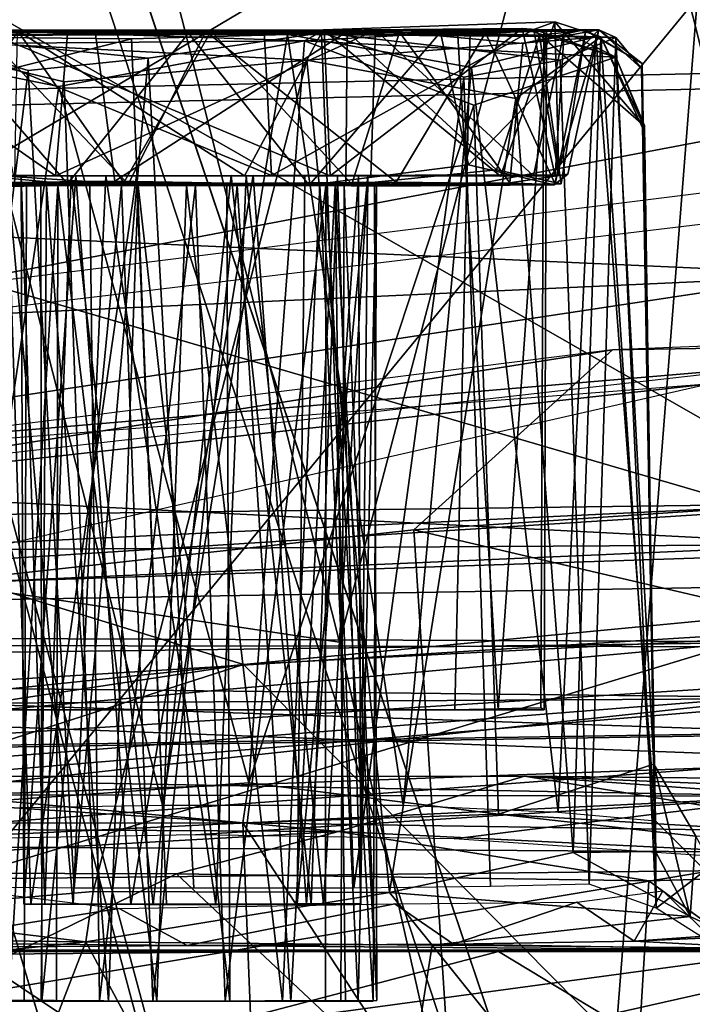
# Model space of a CAD drawing. Header units: millimetres. Extents: x -367 to 317, y -615 to 392.
# Tile 131 of 191: x -57.44 to -50.4, y 214.3 to 224.6. Entities that reach past the tile are written whole.
import ezdxf

# ---------------------------------------------------------------- set-up
doc = ezdxf.new("R2010")
doc.units = ezdxf.units.MM
doc.layers.add('Fbx_Root', color=7, linetype='Continuous', true_color=0x000000)
doc.styles.add('Default', font='arial.ttf')
doc.dimstyles.new('Default', dxfattribs={"dimscale": 10, "dimtxt": 2.5, "dimasz": 3, "dimexe": 1, "dimexo": 0.5, "dimgap": 0.8, "dimtad": 1, "dimtoh": 1, "dimzin": 1, "dimdsep": 46, "dimtxsty": 'Default', "dimcen": 2.5, "dimadec": 1, "dimazin": 1, "dimtfac": 1, "dimtdec": 4, "dimtix": 1, "dimtofl": 0, "dimtmove": 1, "dimatfit": 3, "dimfxl": 1, "dimtolj": 1, "dimtzin": 1, "dimarcsym": 0})

# ---------------------------------------------------------------- blocks, each defined once
blk = doc.blocks.new('*D1')
at = {"layer": 'Defpoints', "color": 0}
for p in [(-317.816, 295.28), (317.184, 295.28), (-317.816, -604.775)]:
    blk.add_point(p, dxfattribs=at)
at = {"layer": 'Fbx_Root', "color": 0, "lineweight": -2}
for p, q in [((-317.816, 290.28), (-317.816, -614.775)), ((317.184, 290.28), (317.184, -614.775)), ((287.184, -604.775), (-287.816, -604.775))]:
    blk.add_line(p, q, dxfattribs=at)
at = {"layer": 'Fbx_Root', "color": 0}
for points in [[(-287.816, -599.775), (-287.816, -609.775), (-317.816, -604.775)], [(287.184, -609.775), (287.184, -599.775), (317.184, -604.775)]]:
    blk.add_solid(points, dxfattribs=at)
at = {"layer": 'Fbx_Root', "color": 0, "insert": (-0.316, -584.012), "char_height": 25, "attachment_point": 5, "style": 'Default'}
blk.add_mtext('\\A1;635.00', dxfattribs=at)

msp = doc.modelspace()

# ---------------------------------------------------------------- linework, layer by layer
at = {"layer": 'Fbx_Root'}
for points in [[(-91.688, 330.19, 73.903), (-96.32, 325.187, 100.657), (-46.929, 179.424, 135.432)], [(-91.688, 330.19, 73.903), (-46.929, 179.424, 135.432), (-70.267, 266.657, 85.949)], [(-40.866, 153.038, 144.157), (-96.32, 325.187, 100.657), (-70.175, 214.27, 130.217)], [(-96.32, 325.187, 100.657), (-40.866, 153.038, 144.157), (-46.929, 179.424, 135.432)], [(-25.911, 24.415, 145.631), (-82.954, 219.261, 125.702), (-120.995, 322.14, 74.347)], [(-89.435, 220.459, 91.83), (-25.911, 24.415, 145.631), (-120.995, 322.14, 74.347)], [(-44.542, 171.205, 100.299), (-94.951, 315.452, 97.17), (-94.562, 316.278, 76.823)], [(-94.562, 316.278, 76.823), (-70.267, 266.657, 85.949), (-44.542, 171.205, 100.299)], [(-94.951, 315.452, 97.17), (-53.35, 174.077, 137.115), (-97.765, 312.375, 101.305)], [(0.781, 36.134, 150.179), (-36.184, 138.696, 142.664), (-94.951, 315.452, 97.17)], [(-94.951, 315.452, 97.17), (-44.542, 171.205, 100.299), (0.781, 36.134, 150.179)], [(-36.184, 138.696, 142.664), (-53.35, 174.077, 137.115), (-94.951, 315.452, 97.17)], [(-53.35, 174.077, 137.115), (-77.224, 222.849, 124.459), (-97.765, 312.375, 101.305)], [(-22.748, 28.501, 150.426), (-23.519, 26.824, 115.768), (-109.579, 310.734, 97.414)], [(-68.065, 172.815, 99.126), (-109.579, 310.734, 97.414), (-23.519, 26.824, 115.768)], [(-109.579, 310.734, 97.414), (-69.173, 182.271, 129.492), (-22.748, 28.501, 150.426)], [(-25.009, 132.765, 105.522), (-44.542, 171.205, 100.299), (-70.267, 266.657, 85.949)], [(-70.267, 266.657, 85.949), (-46.929, 179.424, 135.432), (5.797, 34.736, 144.642)], [(5.797, 34.736, 144.642), (-25.009, 132.765, 105.522), (-70.267, 266.657, 85.949)], [(-135.554, 210.335, 817.197), (-66.128, 220.325, 821.241), (-54.065, 242.658, 884.729), (-135.281, 239.079, 902.977)], [(-66.128, 220.325, 821.241), (1.967, 233.235, 852.506), (-54.065, 242.658, 884.729)], [(-79.041, 239.725, 336.982), (-40.675, 233.246, 330.179), (-80.805, 209.461, 318.062)], [(-45.121, 238.817, 438.542), (-83.802, 214.564, 440.093), (-85.681, 234.131, 440.886)], [(-83.802, 214.564, 440.093), (-45.121, 238.817, 438.542), (-29.456, 219.1, 437.492)], [(-49.511, 235.488, 375.153), (-58.346, 234.87, 373.025), (-54.096, 218.088, 368.481)], [(-49.511, 235.488, 375.153), (-54.096, 218.088, 368.481), (-51.714, 207.489, 364.433)], [(-51.714, 207.489, 364.433), (-46.576, 222.274, 371.943), (-49.511, 235.488, 375.153)], [(-67.421, 220.079, 370.197), (-54.096, 218.088, 368.481), (-58.346, 234.87, 373.025)], [(-51.068, 233.703, 556.985), (-65.533, 232.475, 557.01), (-70.33, 215.245, 556.652), (-43.856, 217.246, 556.659)], [(-49.923, 233.556, 558.694), (-51.068, 233.703, 556.985), (-43.856, 217.246, 556.659)], [(-80.805, 209.461, 318.062), (-40.675, 233.246, 330.179), (-13.798, 220.224, 320.33), (-25.707, 192.939, 305.863)], [(-37.974, 201.398, 750.655), (14.829, 202.138, 751.405), (1.967, 233.235, 852.506), (-66.128, 220.325, 821.241)], [(-42.34, 226.497, 486.735), (-44.021, 232.351, 486.289), (-76.522, 223.435, 486.647)], [(-74.393, 232.306, 486.055), (-76.522, 223.435, 486.647), (-44.021, 232.351, 486.289)], [(-64.393, 229.429, 666.57), (-48.233, 231.325, 666.093), (-42.1, 218.114, 666.862), (-66.994, 216.534, 666.879)], [(-76.039, 217.928, 329.758), (-60.283, 212.77, 326.937), (-48.861, 226.632, 335.644), (-76.066, 227.936, 336.005)], [(-47.361, 227.568, 545.857), (-44.027, 218.244, 546.863), (-50.807, 226.257, 550.81)], [(-49.069, 219.533, 341.099), (-48.059, 227.182, 341.183), (-76.603, 227.234, 340.698), (-77.01, 219.176, 340.703)], [(-48.195, 219.039, 337.438), (-77.006, 218.077, 337.819), (-76.548, 227.312, 337.865)], [(-48.635, 226.412, 337.441), (-48.195, 219.039, 337.438), (-76.548, 227.312, 337.865)], [(-50.807, 226.257, 550.81), (-48.626, 217.594, 551.035), (-66.332, 216.204, 551.044), (-63.578, 226.673, 550.727)], [(-48.589, 212.601, 327.062), (-48.861, 226.632, 335.644), (-60.283, 212.77, 326.937)], [(-76.522, 223.435, 486.647), (-38.071, 224.313, 493.261), (-42.34, 226.497, 486.735)], [(-48.626, 217.594, 551.035), (-50.807, 226.257, 550.81), (-44.027, 218.244, 546.863)], [(-59.622, 225.751, 672.382), (-46.711, 218.364, 672), (-49.416, 225.897, 672.411)], [(-62.778, 217.373, 672.2), (-46.711, 218.364, 672), (-59.622, 225.751, 672.382)], [(-77.92, 223.234, 359.831), (-77.658, 225.132, 361.417), (-48.586, 225.292, 360.965), (-48.859, 223.905, 359.784)], [(-27.443, 225.197, 492.864), (-85.36, 218.256, 496.087), (-74.156, 218.138, 496.567)], [(-74.156, 218.138, 496.567), (-35.633, 222.402, 494.58), (-27.443, 225.197, 492.864)], [(-51.843, 224.574, 595.166), (-54.268, 224.489, 597.51), (-51.359, 224.418, 597.698)], [(-51.843, 224.574, 595.166), (-52.411, 222.961, 596.22), (-54.268, 224.489, 597.51)], [(-52.411, 222.961, 596.22), (-51.843, 224.574, 595.166), (-51.799, 222.973, 592.386)], [(-52.061, 224.494, 591.627), (-51.843, 224.574, 595.166), (-50.909, 223.488, 586.15)], [(-52.061, 224.494, 591.627), (-51.799, 222.973, 592.386), (-51.843, 224.574, 595.166)], [(-51.359, 224.418, 597.698), (-50.909, 223.488, 586.15), (-51.843, 224.574, 595.166)], [(-58.603, 224.459, 575.64), (-59.559, 224.428, 574.015), (-56.652, 224.471, 574.553)], [(-54.64, 224.442, 572.129), (-56.652, 224.471, 574.553), (-59.559, 224.428, 574.015)], [(-59.47, 222.96, 579.678), (-59.279, 224.5, 580.369), (-57.068, 222.963, 582.438)], [(-54.884, 224.486, 589.845), (-56.939, 224.486, 582.302), (-59.279, 224.5, 580.369), (-58.464, 224.48, 590.636)], [(-56.939, 224.486, 582.302), (-57.068, 222.963, 582.438), (-59.279, 224.5, 580.369)], [(-57.83, 224.486, 574.983), (-54.46, 224.375, 571.943), (-59.219, 224.337, 573.399)], [(-51.359, 224.418, 597.698), (-57.467, 224.484, 597.428), (-58.877, 224.401, 599.309), (-54.438, 224.171, 600.425)], [(-54.808, 222.968, 589.745), (-58.464, 224.48, 590.636), (-58.763, 222.958, 590.999)], [(-58.629, 223.039, 596.398), (-56.941, 222.878, 597.552), (-58.316, 224.474, 596.989)], [(-56.448, 222.908, 574.57), (-58.182, 222.886, 575.483), (-58.603, 224.459, 575.64), (-56.652, 224.471, 574.553)], [(-54.285, 224.457, 600.078), (-58.594, 224.439, 599.223), (-58.316, 224.474, 596.989)], [(-56.098, 224.192, 600.243), (-58.594, 224.439, 599.223), (-54.285, 224.457, 600.078)], [(-56.353, 222.893, 589.813), (-58.52, 222.876, 591), (-57.459, 224.471, 590.106)], [(-55.495, 224.471, 582.666), (-58.488, 224.489, 583.896), (-57.82, 224.465, 581.999)], [(-58.488, 224.489, 583.896), (-55.495, 224.471, 582.666), (-52.862, 224.485, 583.865)], [(-52.862, 224.485, 583.865), (-52.436, 217.379, 583.957), (-58.015, 217.379, 583.926), (-58.488, 224.489, 583.896)], [(-58.464, 224.48, 590.636), (-54.808, 222.968, 589.745), (-54.884, 224.486, 589.845)], [(-52.89, 217.379, 587.863), (-52.729, 224.486, 587.925), (-58.029, 224.486, 587.925), (-58.445, 217.378, 587.834)], [(-55.674, 224.454, 597.854), (-54.285, 224.457, 600.078), (-58.316, 224.474, 596.989)], [(-55.674, 224.454, 597.854), (-58.316, 224.474, 596.989), (-56.941, 222.878, 597.552)], [(-57.459, 224.471, 590.106), (-58.029, 224.486, 587.925), (-55.437, 224.475, 589.64)], [(-52.729, 224.486, 587.925), (-55.437, 224.475, 589.64), (-58.029, 224.486, 587.925)], [(-57.955, 222.984, 581.776), (-56.308, 222.877, 582.476), (-57.82, 224.465, 581.999)], [(-54.46, 224.375, 571.943), (-57.83, 224.486, 574.983), (-54.257, 224.486, 574.79)], [(-57.83, 224.486, 574.983), (-54.194, 222.964, 574.658), (-54.257, 224.486, 574.79)], [(-54.194, 222.964, 574.658), (-57.83, 224.486, 574.983), (-57.508, 222.96, 575.013)], [(-55.495, 224.471, 582.666), (-57.82, 224.465, 581.999), (-56.308, 222.877, 582.476)], [(-57.492, 222.961, 597.286), (-57.467, 224.484, 597.428), (-55.09, 222.964, 597.7)], [(-57.467, 224.484, 597.428), (-51.359, 224.418, 597.698), (-54.268, 224.489, 597.51)], [(-54.268, 224.489, 597.51), (-55.09, 222.964, 597.7), (-57.467, 224.484, 597.428)], [(-57.459, 224.471, 590.106), (-55.437, 224.475, 589.64), (-56.353, 222.893, 589.813)], [(-53.718, 224.488, 582.161), (-57.068, 222.963, 582.438), (-56.939, 224.486, 582.302)], [(-57.068, 222.963, 582.438), (-53.718, 224.488, 582.161), (-53.769, 222.961, 582.043)], [(-56.941, 222.878, 597.552), (-54.414, 222.866, 597.557), (-55.674, 224.454, 597.854)], [(-56.939, 224.486, 582.302), (-54.884, 224.486, 589.845), (-52.061, 224.494, 591.627), (-53.718, 224.488, 582.161)], [(-56.652, 224.471, 574.553), (-54.64, 224.442, 572.129), (-54.016, 224.471, 574.681)], [(-56.652, 224.471, 574.553), (-54.016, 224.471, 574.681), (-56.448, 222.908, 574.57)], [(-54.03, 222.867, 574.907), (-56.448, 222.908, 574.57), (-54.016, 224.471, 574.681)], [(-53.968, 222.876, 590.163), (-56.353, 222.893, 589.813), (-55.437, 224.475, 589.64)], [(-56.308, 222.877, 582.476), (-53.503, 222.896, 582.008), (-55.495, 224.471, 582.666)], [(-54.285, 224.457, 600.078), (-53.944, 215.514, 600.137), (-55.62, 215.513, 600.417), (-56.098, 224.192, 600.243)], [(-53.038, 224.465, 597.023), (-54.285, 224.457, 600.078), (-55.674, 224.454, 597.854)], [(-53.038, 224.465, 597.023), (-55.674, 224.454, 597.854), (-54.414, 222.866, 597.557)], [(-52.568, 224.458, 581.356), (-52.862, 224.485, 583.865), (-55.495, 224.471, 582.666)], [(-52.568, 224.458, 581.356), (-55.495, 224.471, 582.666), (-53.503, 222.896, 582.008)], [(-55.437, 224.475, 589.64), (-52.729, 224.486, 587.925), (-53.469, 224.466, 590.304)], [(-55.437, 224.475, 589.64), (-53.469, 224.466, 590.304), (-53.968, 222.876, 590.163)], [(-55.09, 222.964, 597.7), (-54.268, 224.489, 597.51), (-52.411, 222.961, 596.22)], [(-54.884, 224.486, 589.845), (-54.808, 222.968, 589.745), (-52.061, 224.494, 591.627)], [(-51.799, 222.973, 592.386), (-52.061, 224.494, 591.627), (-54.808, 222.968, 589.745)], [(-54.016, 224.471, 574.681), (-54.64, 224.442, 572.129), (-51.411, 224.417, 574.649)], [(-54.257, 224.486, 574.79), (-52.182, 224.503, 576.549), (-54.46, 224.375, 571.943)], [(-54.46, 224.375, 571.943), (-52.182, 224.503, 576.549), (-51.204, 224.204, 574.723)], [(-54.414, 222.866, 597.557), (-52.746, 223.079, 596.531), (-53.038, 224.465, 597.023)], [(-54.285, 224.457, 600.078), (-53.038, 224.465, 597.023), (-51.202, 224.408, 597.049)], [(-51.786, 224.172, 598.284), (-54.285, 224.457, 600.078), (-51.202, 224.408, 597.049)], [(-52.794, 223.994, 599.314), (-54.285, 224.457, 600.078), (-51.786, 224.172, 598.284)], [(-52.794, 223.994, 599.314), (-53.944, 215.514, 600.137), (-54.285, 224.457, 600.078)], [(-54.257, 224.486, 574.79), (-54.194, 222.964, 574.658), (-52.182, 224.503, 576.549)], [(-51.837, 222.958, 577.347), (-52.182, 224.503, 576.549), (-54.194, 222.964, 574.658)], [(-52.454, 223.027, 576.107), (-54.03, 222.867, 574.907), (-54.016, 224.471, 574.681)], [(-54.016, 224.471, 574.681), (-51.411, 224.417, 574.649), (-52.002, 224.435, 576.619)], [(-54.016, 224.471, 574.681), (-52.002, 224.435, 576.619), (-52.454, 223.027, 576.107)], [(-52.313, 222.89, 591.522), (-53.968, 222.876, 590.163), (-53.469, 224.466, 590.304)], [(-53.769, 222.961, 582.043), (-53.718, 224.488, 582.161), (-52.065, 222.963, 580.253)], [(-51.745, 224.471, 579.428), (-53.718, 224.488, 582.161), (-52.061, 224.494, 591.627)], [(-51.745, 224.471, 579.428), (-52.065, 222.963, 580.253), (-53.718, 224.488, 582.161)], [(-53.503, 222.896, 582.008), (-51.839, 222.877, 579.727), (-52.568, 224.458, 581.356)], [(-52.729, 224.486, 587.925), (-51.523, 224.493, 592.01), (-53.469, 224.466, 590.304)], [(-51.523, 224.493, 592.01), (-52.178, 224.347, 591.633), (-53.469, 224.466, 590.304)], [(-53.469, 224.466, 590.304), (-52.178, 224.347, 591.633), (-52.313, 222.89, 591.522)], [(-51.202, 224.408, 597.049), (-53.038, 224.465, 597.023), (-51.383, 224.49, 594.143)], [(-51.383, 224.49, 594.143), (-53.038, 224.465, 597.023), (-52.746, 223.079, 596.531)], [(-52.89, 217.379, 587.863), (-51.989, 217.399, 587.427), (-51.957, 224.486, 587.49), (-52.729, 224.486, 587.925)], [(-52.862, 224.485, 583.865), (-52.568, 224.458, 581.356), (-51.929, 224.489, 584.37)], [(-52.862, 224.485, 583.865), (-51.929, 224.489, 584.37), (-52.436, 217.379, 583.957)], [(-52.746, 223.079, 596.531), (-51.849, 222.87, 594.936), (-51.383, 224.49, 594.143)], [(-51.957, 224.486, 587.49), (-51.523, 224.493, 592.01), (-52.729, 224.486, 587.925)], [(-51.516, 224.488, 578.728), (-51.929, 224.489, 584.37), (-52.568, 224.458, 581.356)], [(-51.516, 224.488, 578.728), (-52.568, 224.458, 581.356), (-51.839, 222.877, 579.727)], [(-52.436, 217.379, 583.957), (-51.929, 224.489, 584.37), (-51.955, 217.38, 584.848)], [(-52.313, 222.89, 591.522), (-52.178, 224.347, 591.633), (-51.383, 224.49, 594.143), (-51.705, 222.979, 593.246)], [(-52.182, 224.503, 576.549), (-51.745, 224.471, 579.428), (-51.204, 224.204, 574.723)], [(-51.837, 222.958, 577.347), (-51.745, 224.471, 579.428), (-52.182, 224.503, 576.549)], [(-51.523, 224.493, 592.01), (-51.383, 224.49, 594.143), (-52.178, 224.347, 591.633)], [(-51.837, 222.958, 577.347), (-52.065, 222.963, 580.253), (-51.745, 224.471, 579.428)], [(-51.745, 224.471, 579.428), (-52.061, 224.494, 591.627), (-51.204, 224.204, 574.723)], [(-51.204, 224.204, 574.723), (-52.061, 224.494, 591.627), (-50.909, 223.488, 586.15)], [(-52.002, 224.435, 576.619), (-51.411, 224.417, 574.649), (-51.516, 224.488, 578.728)], [(-52.002, 224.435, 576.619), (-51.516, 224.488, 578.728), (-51.776, 222.878, 577.757)], [(-51.989, 217.399, 587.427), (-51.955, 217.38, 584.848), (-51.929, 224.489, 584.37), (-51.957, 224.486, 587.49)], [(-51.929, 224.489, 584.37), (-51.523, 224.493, 592.01), (-51.957, 224.486, 587.49)], [(-51.523, 224.493, 592.01), (-51.929, 224.489, 584.37), (-51.516, 224.488, 578.728)], [(-51.383, 224.49, 594.143), (-51.849, 222.87, 594.936), (-51.705, 222.979, 593.246)], [(-51.516, 224.488, 578.728), (-51.839, 222.877, 579.727), (-51.776, 222.878, 577.757)], [(-51.516, 224.488, 578.728), (-51.383, 224.49, 594.143), (-51.523, 224.493, 592.01)], [(-50.927, 224.136, 576.245), (-51.383, 224.49, 594.143), (-51.516, 224.488, 578.728)], [(-50.927, 224.136, 576.245), (-51.516, 224.488, 578.728), (-51.411, 224.417, 574.649)], [(-50.927, 224.136, 576.245), (-50.936, 224.084, 595.95), (-51.383, 224.49, 594.143)], [(-51.202, 224.408, 597.049), (-51.383, 224.49, 594.143), (-50.936, 224.084, 595.95)], [(-59.559, 224.428, 574.015), (-56.271, 224.396, 572.081), (-54.64, 224.442, 572.129)], [(-57.883, 223.996, 572.525), (-56.271, 224.396, 572.081), (-59.559, 224.428, 574.015)], [(-56.674, 215.481, 600.653), (-56.978, 223.947, 600.337), (-58.877, 224.401, 599.309), (-59.272, 215.255, 599.302)], [(-57.033, 223.896, 571.884), (-59.219, 224.337, 573.399), (-54.46, 224.375, 571.943)], [(-54.438, 224.171, 600.425), (-58.877, 224.401, 599.309), (-56.978, 223.947, 600.337)], [(-56.098, 224.192, 600.243), (-57.352, 224.065, 599.943), (-58.594, 224.439, 599.223)], [(-57.352, 224.065, 599.943), (-58.406, 215.527, 599.592), (-58.594, 224.439, 599.223)], [(-57.883, 223.996, 572.525), (-55.947, 216.384, 571.812), (-56.271, 224.396, 572.081)], [(-54.46, 224.375, 571.943), (-55.044, 216.615, 571.531), (-57.033, 223.896, 571.884)], [(-56.271, 224.396, 572.081), (-55.947, 216.384, 571.812), (-54.64, 224.442, 572.129)], [(-53.428, 216.381, 572.352), (-54.64, 224.442, 572.129), (-55.947, 216.384, 571.812)], [(-52.688, 223.702, 572.717), (-55.044, 216.615, 571.531), (-54.46, 224.375, 571.943)], [(-54.64, 224.442, 572.129), (-53.428, 216.381, 572.352), (-52.715, 224.097, 572.989)], [(-52.715, 224.097, 572.989), (-51.411, 224.417, 574.649), (-54.64, 224.442, 572.129)], [(-52.688, 223.702, 572.717), (-54.46, 224.375, 571.943), (-51.204, 224.204, 574.723)], [(-52.251, 223.772, 599.106), (-51.359, 224.418, 597.698), (-54.438, 224.171, 600.425)], [(-52.715, 224.097, 572.989), (-51.806, 216.31, 573.707), (-51.411, 224.417, 574.649)], [(-51.776, 222.878, 577.757), (-52.454, 223.027, 576.107), (-52.002, 224.435, 576.619)], [(-52.251, 223.772, 599.106), (-51.651, 215.889, 598.61), (-51.359, 224.418, 597.698)], [(-50.787, 216.22, 575.839), (-51.411, 224.417, 574.649), (-51.806, 216.31, 573.707)], [(-51.202, 224.408, 597.049), (-51.484, 215.557, 598.12), (-51.786, 224.172, 598.284)], [(-51.359, 224.418, 597.698), (-51.651, 215.889, 598.61), (-50.787, 215.898, 596.625)], [(-51.484, 215.557, 598.12), (-51.202, 224.408, 597.049), (-50.781, 215.304, 596.204)], [(-51.411, 224.417, 574.649), (-50.787, 216.22, 575.839), (-50.927, 224.136, 576.245)], [(-50.909, 223.488, 586.15), (-51.359, 224.418, 597.698), (-50.918, 223.45, 596.287)], [(-51.359, 224.418, 597.698), (-50.787, 215.898, 596.625), (-50.918, 223.45, 596.287)], [(-50.936, 224.084, 595.95), (-50.781, 215.304, 596.204), (-51.202, 224.408, 597.049)], [(-38.071, 224.313, 493.261), (-76.522, 223.435, 486.647), (-76.952, 219.46, 495.527)], [(-57.033, 223.896, 571.884), (-58.143, 216.395, 572.186), (-59.219, 224.337, 573.399)], [(-56.098, 224.192, 600.243), (-56.872, 215.514, 600.264), (-57.352, 224.065, 599.943)], [(-56.978, 223.947, 600.337), (-56.674, 215.481, 600.653), (-54.438, 224.171, 600.425)], [(-56.872, 215.514, 600.264), (-56.098, 224.192, 600.243), (-55.62, 215.513, 600.417)], [(-54.438, 224.171, 600.425), (-56.674, 215.481, 600.653), (-53.571, 215.469, 600.361)], [(-54.438, 224.171, 600.425), (-53.571, 215.469, 600.361), (-52.251, 223.772, 599.106)], [(-51.786, 224.172, 598.284), (-51.484, 215.557, 598.12), (-52.516, 215.533, 599.279), (-52.794, 223.994, 599.314)], [(-52.43, 216.289, 572.666), (-52.688, 223.702, 572.717), (-51.204, 224.204, 574.723), (-50.807, 216.812, 575.24)], [(-51.204, 224.204, 574.723), (-50.909, 223.488, 586.15), (-50.902, 223.488, 576.443)], [(-50.807, 216.812, 575.24), (-51.204, 224.204, 574.723), (-50.902, 223.488, 576.443)], [(-58.406, 215.527, 599.592), (-57.352, 224.065, 599.943), (-56.872, 215.514, 600.264)], [(-51.806, 216.31, 573.707), (-52.715, 224.097, 572.989), (-53.428, 216.381, 572.352)], [(-50.787, 216.22, 575.839), (-50.936, 224.084, 595.95), (-50.927, 224.136, 576.245)], [(-50.936, 224.084, 595.95), (-50.787, 216.22, 575.839), (-50.781, 215.304, 596.204)], [(-55.947, 216.384, 571.812), (-57.883, 223.996, 572.525), (-58.268, 216.344, 572.583)], [(-53.944, 215.514, 600.137), (-52.794, 223.994, 599.314), (-52.516, 215.533, 599.279)], [(-77.92, 223.234, 359.831), (-48.859, 223.905, 359.784), (-48.791, 221.929, 359.159)], [(-57.033, 223.896, 571.884), (-55.044, 216.615, 571.531), (-58.143, 216.395, 572.186)], [(-52.251, 223.772, 599.106), (-53.571, 215.469, 600.361), (-51.651, 215.889, 598.61)], [(-52.688, 223.702, 572.717), (-52.43, 216.289, 572.666), (-55.044, 216.615, 571.531)], [(-50.902, 223.488, 576.443), (-50.918, 223.45, 596.287), (-50.787, 215.898, 596.625), (-50.807, 216.812, 575.24)], [(-50.902, 223.488, 576.443), (-50.909, 223.488, 586.15), (-50.918, 223.45, 596.287)], [(-78.001, 220.589, 359.735), (-77.92, 223.234, 359.831), (-48.791, 221.929, 359.159)], [(-58.629, 223.039, 596.398), (-59.561, 222.88, 594.723), (-56.941, 222.878, 597.552)], [(-52.746, 223.079, 596.531), (-54.414, 222.866, 597.557), (-51.849, 222.87, 594.936)], [(-51.776, 222.878, 577.757), (-54.03, 222.867, 574.907), (-52.454, 223.027, 576.107)], [(-1.226, 223.102, 447.264), (-51.239, 221.142, 447.887), (-16.966, 221.692, 445.647)], [(-56.541, 222.963, 595.339), (-57.571, 222.965, 593.614), (-59.604, 222.978, 594.936)], [(-59.604, 222.978, 594.936), (-57.492, 222.961, 597.286), (-56.541, 222.963, 595.339)], [(-56.856, 222.964, 579.958), (-57.426, 222.963, 578.533), (-59.47, 222.96, 579.678)], [(-59.47, 222.96, 579.678), (-57.068, 222.963, 582.438), (-56.856, 222.964, 579.958)], [(-59.187, 222.962, 576.747), (-59.47, 222.96, 579.678), (-57.426, 222.963, 578.533)], [(-59.427, 222.874, 579.913), (-56.308, 222.877, 582.476), (-57.955, 222.984, 581.776)], [(-57.508, 222.96, 575.013), (-59.187, 222.962, 576.747), (-56.905, 222.963, 577.19)], [(-57.426, 222.963, 578.533), (-56.905, 222.963, 577.19), (-59.187, 222.962, 576.747)], [(-54.808, 222.968, 589.745), (-58.763, 222.958, 590.999), (-56.219, 222.962, 592.006)], [(-57.571, 222.965, 593.614), (-56.219, 222.962, 592.006), (-58.763, 222.958, 590.999)], [(-56.204, 222.862, 576.677), (-57.162, 222.861, 577.264), (-58.182, 222.886, 575.483), (-56.448, 222.908, 574.57)], [(-56.541, 222.963, 595.339), (-56.883, 215.346, 595.138), (-57.571, 222.965, 593.614)], [(-57.571, 222.965, 593.614), (-56.883, 215.346, 595.138), (-57.326, 215.343, 593)], [(-57.571, 222.965, 593.614), (-57.326, 215.343, 593), (-56.219, 222.962, 592.006)], [(-54.194, 222.964, 574.658), (-57.508, 222.96, 575.013), (-55.23, 222.967, 576.751)], [(-56.905, 222.963, 577.19), (-55.23, 222.967, 576.751), (-57.508, 222.96, 575.013)], [(-55.073, 222.963, 595.522), (-56.541, 222.963, 595.339), (-57.492, 222.961, 597.286), (-55.09, 222.964, 597.7)], [(-56.856, 222.964, 579.958), (-57.4, 215.348, 578.948), (-57.426, 222.963, 578.533)], [(-57.181, 215.346, 577.624), (-57.426, 222.963, 578.533), (-57.4, 215.348, 578.948)], [(-57.426, 222.963, 578.533), (-57.181, 215.346, 577.624), (-56.905, 222.963, 577.19)], [(-57.4, 215.348, 578.948), (-56.856, 222.964, 579.958), (-56.278, 215.345, 580.271)], [(-55.906, 215.346, 591.978), (-56.219, 222.962, 592.006), (-57.326, 215.343, 593)], [(-56.044, 215.343, 576.723), (-56.905, 222.963, 577.19), (-57.181, 215.346, 577.624)], [(-57.068, 222.963, 582.438), (-53.769, 222.961, 582.043), (-55, 222.967, 580.276)], [(-55, 222.967, 580.276), (-56.856, 222.964, 579.958), (-57.068, 222.963, 582.438)], [(-56.905, 222.963, 577.19), (-56.044, 215.343, 576.723), (-55.23, 222.967, 576.751)], [(-56.883, 215.346, 595.138), (-56.541, 222.963, 595.339), (-55.391, 215.341, 595.549)], [(-55, 222.967, 580.276), (-56.278, 215.345, 580.271), (-56.856, 222.964, 579.958)], [(-55.073, 222.963, 595.522), (-55.391, 215.341, 595.549), (-56.541, 222.963, 595.339)], [(-54.03, 222.867, 574.907), (-55.276, 222.861, 576.619), (-56.448, 222.908, 574.57)], [(-56.204, 222.862, 576.677), (-56.448, 222.908, 574.57), (-55.276, 222.861, 576.619)], [(-56.278, 215.345, 580.271), (-55, 222.967, 580.276), (-54.442, 215.347, 579.958)], [(-56.219, 222.962, 592.006), (-54.458, 222.96, 592.292), (-54.808, 222.968, 589.745)], [(-55.906, 215.346, 591.978), (-54.538, 215.349, 592.297), (-54.458, 222.96, 592.292), (-56.219, 222.962, 592.006)], [(-54.392, 215.348, 577.19), (-55.23, 222.967, 576.751), (-56.044, 215.343, 576.723)], [(-55.391, 215.341, 595.549), (-55.073, 222.963, 595.522), (-54.262, 215.347, 594.901)], [(-55.23, 222.967, 576.751), (-54.117, 222.963, 577.624), (-51.837, 222.958, 577.347)], [(-51.837, 222.958, 577.347), (-54.194, 222.964, 574.658), (-55.23, 222.967, 576.751)], [(-55.23, 222.967, 576.751), (-54.392, 215.348, 577.19), (-54.117, 222.963, 577.624)], [(-55.09, 222.964, 597.7), (-52.411, 222.961, 596.22), (-55.073, 222.963, 595.522)], [(-53.799, 222.963, 594.097), (-55.073, 222.963, 595.522), (-52.411, 222.961, 596.22)], [(-53.799, 222.963, 594.097), (-54.262, 215.347, 594.901), (-55.073, 222.963, 595.522)], [(-52.065, 222.963, 580.253), (-53.898, 222.964, 578.948), (-55, 222.967, 580.276), (-53.769, 222.961, 582.043)], [(-53.898, 222.964, 578.948), (-54.442, 215.347, 579.958), (-55, 222.967, 580.276)], [(-51.799, 222.973, 592.386), (-54.808, 222.968, 589.745), (-54.458, 222.96, 592.292)], [(-53.875, 215.35, 593.411), (-53.799, 222.963, 594.097), (-54.538, 215.349, 592.297)], [(-54.538, 215.349, 592.297), (-53.799, 222.963, 594.097), (-54.458, 222.96, 592.292)], [(-54.458, 222.96, 592.292), (-53.799, 222.963, 594.097), (-51.799, 222.973, 592.386)], [(-53.872, 215.349, 578.534), (-54.442, 215.347, 579.958), (-53.898, 222.964, 578.948)], [(-54.117, 222.963, 577.624), (-54.392, 215.348, 577.19), (-53.872, 215.349, 578.534)], [(-54.262, 215.347, 594.901), (-53.799, 222.963, 594.097), (-53.875, 215.35, 593.411)], [(-54.117, 222.963, 577.624), (-53.898, 222.964, 578.948), (-51.837, 222.958, 577.347)], [(-54.117, 222.963, 577.624), (-53.872, 215.349, 578.534), (-53.898, 222.964, 578.948)], [(-52.065, 222.963, 580.253), (-51.837, 222.958, 577.347), (-53.898, 222.964, 578.948)], [(-52.411, 222.961, 596.22), (-51.799, 222.973, 592.386), (-53.799, 222.963, 594.097)], [(-51.849, 222.87, 594.936), (-52.313, 222.89, 591.522), (-51.705, 222.979, 593.246)], [(-77.224, 222.849, 124.459), (-39.781, 100.657, 152.196), (-69.173, 182.271, 129.492)], [(-39.781, 100.657, 152.196), (-77.224, 222.849, 124.459), (-53.35, 174.077, 137.115)], [(-57.372, 222.862, 592.876), (-57.577, 222.85, 593.911), (-59.561, 222.88, 594.723), (-59.385, 222.88, 592.469)], [(-59.561, 222.88, 594.723), (-57.044, 222.863, 595.204), (-56.941, 222.878, 597.552)], [(-57.044, 222.863, 595.204), (-59.561, 222.88, 594.723), (-57.577, 222.85, 593.911)], [(-59.427, 222.874, 579.913), (-57.221, 222.862, 579.688), (-56.308, 222.877, 582.476)], [(-57.221, 222.862, 579.688), (-59.427, 222.874, 579.913), (-57.635, 222.859, 578.51)], [(-57.162, 222.861, 577.264), (-57.635, 222.859, 578.51), (-59.397, 222.877, 577.144), (-58.182, 222.886, 575.483)], [(-58.52, 222.876, 591), (-56.708, 222.862, 592.108), (-57.372, 222.862, 592.876), (-59.385, 222.88, 592.469)], [(-56.353, 222.893, 589.813), (-56.708, 222.862, 592.108), (-58.52, 222.876, 591)], [(-57.59, 214.344, 578.537), (-57.212, 214.333, 579.719), (-57.221, 222.862, 579.688), (-57.635, 222.859, 578.51)], [(-57.162, 222.861, 577.264), (-57.216, 214.33, 577.37), (-57.59, 214.344, 578.537), (-57.635, 222.859, 578.51)], [(-57.044, 222.863, 595.204), (-57.577, 222.85, 593.911), (-57.555, 214.332, 594.195)], [(-57.577, 222.85, 593.911), (-57.372, 222.862, 592.876), (-57.397, 214.333, 592.877), (-57.555, 214.332, 594.195)], [(-57.555, 214.332, 594.195), (-57.056, 214.333, 595.102), (-57.044, 222.863, 595.204)], [(-56.708, 222.862, 592.108), (-56.606, 214.335, 592.039), (-57.397, 214.333, 592.877), (-57.372, 222.862, 592.876)], [(-56.377, 222.862, 580.362), (-56.308, 222.877, 582.476), (-57.221, 222.862, 579.688)], [(-56.377, 222.862, 580.362), (-57.221, 222.862, 579.688), (-57.212, 214.333, 579.719)], [(-56.513, 214.333, 576.798), (-57.216, 214.33, 577.37), (-57.162, 222.861, 577.264)], [(-57.212, 214.333, 579.719), (-56.05, 214.332, 580.488), (-56.377, 222.862, 580.362)], [(-57.162, 222.861, 577.264), (-56.204, 222.862, 576.677), (-56.513, 214.333, 576.798)], [(-57.056, 214.333, 595.102), (-56.007, 214.332, 595.701), (-57.044, 222.863, 595.204)], [(-55.697, 222.862, 595.722), (-56.941, 222.878, 597.552), (-57.044, 222.863, 595.204)], [(-55.697, 222.862, 595.722), (-57.044, 222.863, 595.204), (-56.007, 214.332, 595.701)], [(-56.941, 222.878, 597.552), (-55.697, 222.862, 595.722), (-54.414, 222.866, 597.557)], [(-56.708, 222.862, 592.108), (-56.353, 222.893, 589.813), (-55.601, 222.861, 591.805)], [(-56.708, 222.862, 592.108), (-55.601, 222.861, 591.805), (-56.606, 214.335, 592.039)], [(-55.291, 214.333, 591.826), (-56.606, 214.335, 592.039), (-55.601, 222.861, 591.805)], [(-55.242, 214.334, 576.574), (-56.513, 214.333, 576.798), (-56.204, 222.862, 576.677)], [(-55.166, 222.861, 580.425), (-56.308, 222.877, 582.476), (-56.377, 222.862, 580.362)], [(-55.166, 222.861, 580.425), (-56.377, 222.862, 580.362), (-56.05, 214.332, 580.488)], [(-53.968, 222.876, 590.163), (-55.601, 222.861, 591.805), (-56.353, 222.893, 589.813)], [(-56.308, 222.877, 582.476), (-55.166, 222.861, 580.425), (-53.503, 222.896, 582.008)], [(-56.204, 222.862, 576.677), (-55.276, 222.861, 576.619), (-55.242, 214.334, 576.574)], [(-56.05, 214.332, 580.488), (-54.606, 214.331, 580.195), (-55.166, 222.861, 580.425)], [(-56.007, 214.332, 595.701), (-54.692, 214.334, 595.488), (-55.697, 222.862, 595.722)], [(-54.3, 222.864, 595.231), (-54.414, 222.866, 597.557), (-55.697, 222.862, 595.722)], [(-54.3, 222.864, 595.231), (-55.697, 222.862, 595.722), (-54.692, 214.334, 595.488)], [(-55.601, 222.861, 591.805), (-53.968, 222.876, 590.163), (-54.237, 222.863, 592.334)], [(-55.601, 222.861, 591.805), (-54.237, 222.863, 592.334), (-55.291, 214.333, 591.826)], [(-54.242, 214.333, 592.424), (-55.291, 214.333, 591.826), (-54.237, 222.863, 592.334)], [(-55.276, 222.861, 576.619), (-54.03, 222.867, 574.907), (-54.045, 222.861, 577.325)], [(-54.045, 222.861, 577.325), (-54.081, 214.33, 577.371), (-55.242, 214.334, 576.574), (-55.276, 222.861, 576.619)], [(-54.14, 222.862, 579.79), (-53.503, 222.896, 582.008), (-55.166, 222.861, 580.425)], [(-54.14, 222.862, 579.79), (-55.166, 222.861, 580.425), (-54.606, 214.331, 580.195)], [(-54.692, 214.334, 595.488), (-53.901, 214.333, 594.65), (-54.3, 222.864, 595.231)], [(-54.606, 214.331, 580.195), (-54.034, 214.333, 579.589), (-54.14, 222.862, 579.79)], [(-54.414, 222.866, 597.557), (-54.3, 222.864, 595.231), (-51.849, 222.87, 594.936)], [(-53.709, 222.854, 593.772), (-51.849, 222.87, 594.936), (-54.3, 222.864, 595.231)], [(-53.709, 222.854, 593.772), (-54.3, 222.864, 595.231), (-53.901, 214.333, 594.65)], [(-53.742, 214.333, 593.331), (-54.242, 214.333, 592.424), (-54.237, 222.863, 592.334)], [(-52.313, 222.89, 591.522), (-54.237, 222.863, 592.334), (-53.968, 222.876, 590.163)], [(-54.237, 222.863, 592.334), (-52.313, 222.89, 591.522), (-53.709, 222.854, 593.772)], [(-54.237, 222.863, 592.334), (-53.709, 222.854, 593.772), (-53.742, 214.333, 593.331)], [(-53.503, 222.896, 582.008), (-54.14, 222.862, 579.79), (-51.839, 222.877, 579.727)], [(-53.729, 222.861, 578.882), (-51.839, 222.877, 579.727), (-54.14, 222.862, 579.79)], [(-53.729, 222.861, 578.882), (-54.14, 222.862, 579.79), (-53.706, 214.339, 578.491)], [(-53.706, 214.339, 578.491), (-54.14, 222.862, 579.79), (-54.034, 214.333, 579.589)], [(-54.045, 222.861, 577.325), (-53.706, 214.339, 578.491), (-54.081, 214.33, 577.371)], [(-51.776, 222.878, 577.757), (-54.045, 222.861, 577.325), (-54.03, 222.867, 574.907)], [(-54.045, 222.861, 577.325), (-51.776, 222.878, 577.757), (-53.729, 222.861, 578.882)], [(-54.045, 222.861, 577.325), (-53.729, 222.861, 578.882), (-53.706, 214.339, 578.491)], [(-53.901, 214.333, 594.65), (-53.742, 214.333, 593.331), (-53.709, 222.854, 593.772)], [(-51.839, 222.877, 579.727), (-53.729, 222.861, 578.882), (-51.776, 222.878, 577.757)], [(-51.849, 222.87, 594.936), (-53.709, 222.854, 593.772), (-52.313, 222.89, 591.522)], [(-74.156, 218.138, 496.567), (-70.025, 212.002, 496.43), (-35.633, 222.402, 494.58)], [(-31.876, 216.007, 494.615), (-35.633, 222.402, 494.58), (-70.025, 212.002, 496.43)], [(-46.576, 222.274, 371.943), (-51.714, 207.489, 364.433), (-44.12, 202.894, 361.676)], [(-66.435, 219.532, 449.307), (-33.883, 222.056, 447.889), (-49.345, 220.99, 464.16)], [(-78.001, 220.589, 359.735), (-48.791, 221.929, 359.159), (-48.906, 219.108, 359.894)], [(-53.319, 219.26, 446.753), (-22.793, 212.136, 445.146), (-16.966, 221.692, 445.647)], [(-51.239, 221.142, 447.887), (-53.319, 219.26, 446.753), (-16.966, 221.692, 445.647)], [(-15.344, 221.634, 482.266), (-55.1, 217.854, 484.366), (-58.509, 218.902, 482.612)], [(-15.344, 221.634, 482.266), (-58.509, 218.902, 482.612), (-49.345, 220.99, 464.16)], [(-55.1, 217.854, 484.366), (-15.344, 221.634, 482.266), (15.999, 221.507, 482.917)], [(15.999, 221.507, 482.917), (-47.207, 209.872, 484.88), (-55.1, 217.854, 484.366)], [(-51.239, 221.142, 447.887), (-97.613, 215.313, 451.019), (-85.144, 215.763, 448.709)], [(-51.239, 221.142, 447.887), (-85.144, 215.763, 448.709), (-53.319, 219.26, 446.753)], [(-49.345, 220.99, 464.16), (-68.861, 218.785, 465.986), (-66.435, 219.532, 449.307)], [(-77.873, 218.939, 360.666), (-78.001, 220.589, 359.735), (-48.906, 219.108, 359.894)], [(-89.435, 220.459, 91.83), (-68.065, 172.815, 99.126), (-28.272, 24.105, 116.668)], [(-28.272, 24.105, 116.668), (-25.911, 24.415, 145.631), (-89.435, 220.459, 91.83)], [(-66.128, 220.325, 821.241), (-135.554, 210.335, 817.197), (-111.296, 193.826, 747.236), (-37.974, 201.398, 750.655)], [(-67.969, 198.462, 361.234), (-51.714, 207.489, 364.433), (-54.096, 218.088, 368.481), (-67.421, 220.079, 370.197)], [(-48.157, 218.693, 341.723), (-49.069, 219.533, 341.099), (-77.106, 218.201, 341.531)], [(-77.01, 219.176, 340.703), (-77.106, 218.201, 341.531), (-49.069, 219.533, 341.099)], [(-85.144, 215.763, 448.709), (-52.76, 210.743, 446.24), (-53.319, 219.26, 446.753)], [(-82.954, 219.261, 125.702), (-25.911, 24.415, 145.631), (-21.602, 27.231, 168.404)], [(-82.954, 219.261, 125.702), (-21.602, 27.231, 168.404), (-49.184, 120.055, 150.115)], [(-49.184, 120.055, 150.115), (-70.175, 214.27, 130.217), (-82.954, 219.261, 125.702)], [(-22.793, 212.136, 445.146), (-53.319, 219.26, 446.753), (-52.76, 210.743, 446.24)], [(-83.802, 214.564, 440.093), (-29.456, 219.1, 437.492), (-75.631, 208.714, 445.566)], [(-78.173, 217.833, 362.173), (-48.906, 219.108, 359.894), (-48.693, 217.502, 361.983)], [(-78.173, 217.833, 362.173), (-77.873, 218.939, 360.666), (-48.906, 219.108, 359.894)], [(-0.653, 212.589, 443.302), (-75.631, 208.714, 445.566), (-29.456, 219.1, 437.492)], [(-48.195, 219.039, 337.438), (-48.556, 218.039, 336.807), (-77.006, 218.077, 337.819)], [(-58.509, 218.902, 482.612), (-55.1, 217.854, 484.366), (-85.732, 214.666, 485.353)], [(-48.157, 218.693, 341.723), (-77.106, 218.201, 341.531), (-49.047, 218.089, 344.343)], [(-42.1, 218.114, 666.862), (-46.711, 218.364, 672), (-66.994, 216.534, 666.879)], [(-62.778, 217.373, 672.2), (-66.994, 216.534, 666.879), (-46.711, 218.364, 672)], [(-76.815, 217.738, 344.151), (-49.047, 218.089, 344.343), (-77.106, 218.201, 341.531)], [(-49.047, 218.089, 344.343), (-76.815, 217.738, 344.151), (-77.345, 216.68, 346.704), (-49.064, 217.125, 346.751)], [(-77.006, 218.077, 337.819), (-48.556, 218.039, 336.807), (-49.055, 217.143, 334.696)], [(-49.055, 217.143, 334.696), (-76.888, 216.714, 334.696), (-77.006, 218.077, 337.819)], [(-55.1, 217.854, 484.366), (-111.865, 209.241, 488.761), (-85.732, 214.666, 485.353)], [(-55.1, 217.854, 484.366), (-110.787, 199.961, 489.683), (-111.865, 209.241, 488.761)], [(-110.787, 199.961, 489.683), (-55.1, 217.854, 484.366), (-47.207, 209.872, 484.88)], [(-78.173, 217.833, 362.173), (-48.693, 217.502, 361.983), (-63.357, 217.416, 363.918)], [(-48.626, 217.594, 551.035), (-70.33, 215.245, 556.652), (-66.332, 216.204, 551.044)], [(-70.33, 215.245, 556.652), (-48.626, 217.594, 551.035), (-43.856, 217.246, 556.659)], [(-48.179, 216.847, 364.424), (-63.357, 217.416, 363.918), (-48.693, 217.502, 361.983)], [(-70.749, 216.032, 365.048), (-63.357, 217.416, 363.918), (-48.179, 216.847, 364.424)], [(-58.015, 217.379, 583.926), (-52.436, 217.379, 583.957), (-52.89, 217.379, 587.863), (-58.445, 217.378, 587.834)], [(-51.989, 217.399, 587.427), (-52.89, 217.379, 587.863), (-51.955, 217.38, 584.848)], [(-52.89, 217.379, 587.863), (-52.436, 217.379, 583.957), (-51.955, 217.38, 584.848)], [(-49.055, 217.143, 334.696), (-49.09, 214.898, 331.463), (-76.982, 214.661, 331.828), (-76.888, 216.714, 334.696)], [(-77.345, 216.68, 346.704), (-77.081, 215.398, 348.691), (-49.078, 215.709, 348.915), (-49.064, 217.125, 346.751)], [(-70.749, 216.032, 365.048), (-48.179, 216.847, 364.424), (-49.063, 215.888, 364.616)], [(-52.43, 216.289, 572.666), (-50.807, 216.812, 575.24), (-50.365, 216.057, 574.762)], [(-50.787, 215.898, 596.625), (-50.426, 215.218, 597.722), (-50.807, 216.812, 575.24)], [(-50.807, 216.812, 575.24), (-50.426, 215.218, 597.722), (-50.365, 216.057, 574.762)], [(-49.271, 216.477, 565.209), (-63.039, 216.497, 564.986), (-60.431, 216.682, 562.539)], [(-54.106, 216.106, 562.48), (-60.431, 216.682, 562.539), (-62.344, 216.151, 562.758)], [(-60.431, 216.682, 562.539), (-52.158, 216.685, 562.524), (-49.271, 216.477, 565.209)], [(-60.431, 216.682, 562.539), (-54.106, 216.106, 562.48), (-52.158, 216.685, 562.524)], [(-46.303, 215.724, 563.318), (-52.158, 216.685, 562.524), (-54.106, 216.106, 562.48)], [(-52.158, 216.685, 562.524), (-46.371, 216.627, 563.278), (-47.361, 216.489, 564.976)], [(-47.361, 216.489, 564.976), (-49.271, 216.477, 565.209), (-52.158, 216.685, 562.524)], [(-52.158, 216.685, 562.524), (-46.303, 215.724, 563.318), (-46.371, 216.627, 563.278)], [(-55.044, 216.615, 571.531), (-55.107, 216.199, 570.023), (-58.143, 216.395, 572.186)], [(-52.43, 216.289, 572.666), (-55.107, 216.199, 570.023), (-55.044, 216.615, 571.531)], [(-49.271, 216.477, 565.209), (-58.825, 216.016, 572.069), (-63.084, 216.054, 571.415), (-63.039, 216.497, 564.986)], [(-55.604, 216.072, 571.198), (-58.825, 216.016, 572.069), (-49.271, 216.477, 565.209)], [(-52.895, 216.031, 571.859), (-55.604, 216.072, 571.198), (-49.271, 216.477, 565.209)], [(-50.266, 215.852, 574.789), (-52.895, 216.031, 571.859), (-49.271, 216.477, 565.209)], [(-55.107, 216.199, 570.023), (-59.043, 216.195, 570.272), (-58.143, 216.395, 572.186)], [(-52.43, 216.289, 572.666), (-49.55, 216.114, 571.259), (-55.107, 216.199, 570.023)], [(-50.365, 216.057, 574.762), (-49.55, 216.114, 571.259), (-52.43, 216.289, 572.666)], [(-50.787, 216.22, 575.839), (-50.267, 215.698, 576.338), (-50.781, 215.304, 596.204)], [(-61.641, 215.681, 562.941), (-54.106, 216.106, 562.48), (-62.344, 216.151, 562.758)], [(-59.043, 216.195, 570.272), (-55.107, 216.199, 570.023), (-54.795, 208.433, 567.94), (-59.398, 207.9, 568.238)], [(-50.38, 208.963, 568.712), (-54.795, 208.433, 567.94), (-55.107, 216.199, 570.023)], [(-49.55, 216.114, 571.259), (-50.38, 208.963, 568.712), (-55.107, 216.199, 570.023)], [(-70.749, 216.032, 365.048), (-49.063, 215.888, 364.616), (-78.16, 211.027, 362.416)], [(-31.876, 216.007, 494.615), (-70.025, 212.002, 496.43), (-52.765, 212.562, 494.9)], [(-61.641, 215.681, 562.941), (-55.8, 215.665, 562.773), (-54.106, 216.106, 562.48)], [(-55.8, 215.665, 562.773), (-50.858, 215.59, 563.056), (-54.106, 216.106, 562.48)], [(-50.858, 215.59, 563.056), (-46.303, 215.724, 563.318), (-54.106, 216.106, 562.48)], [(-52.765, 212.562, 494.9), (-25.143, 214.889, 493.898), (-31.876, 216.007, 494.615)], [(-49.726, 214.887, 599.955), (-50.365, 216.057, 574.762), (-50.426, 215.218, 597.722)], [(-48.128, 211.855, 362.389), (-78.16, 211.027, 362.416), (-49.063, 215.888, 364.616)], [(-51.651, 215.889, 598.61), (-53.571, 215.469, 600.361), (-50.426, 215.218, 597.722)], [(-50.787, 215.898, 596.625), (-51.651, 215.889, 598.61), (-50.426, 215.218, 597.722)], [(-52.76, 210.743, 446.24), (-85.144, 215.763, 448.709), (-85.793, 206.776, 448.226)], [(-49.078, 215.709, 348.915), (-77.081, 215.398, 348.691), (-77.245, 213.527, 350.563), (-49.054, 213.893, 350.78)], [(-46.438, 212.363, 568.456), (-46.303, 215.724, 563.318), (-50.858, 215.59, 563.056)], [(-50.781, 215.304, 596.204), (-50.267, 215.698, 576.338), (-50.307, 215.005, 595.516)], [(-63.673, 211.822, 569.153), (-55.8, 215.665, 562.773), (-61.641, 215.681, 562.941)], [(-55.8, 215.665, 562.773), (-63.673, 211.822, 569.153), (-58.167, 208.793, 573.819), (-51.119, 211.268, 569.891)], [(-50.858, 215.59, 563.056), (-55.8, 215.665, 562.773), (-51.119, 211.268, 569.891)], [(-51.119, 211.268, 569.891), (-46.438, 212.363, 568.456), (-50.858, 215.59, 563.056)], [(-59.272, 215.255, 599.302), (-56.749, 214.952, 601.801), (-56.674, 215.481, 600.653)], [(-57.911, 215.487, 599.864), (-56.403, 215.301, 600.446), (-58.681, 214.942, 599.817)], [(-56.674, 215.481, 600.653), (-56.749, 214.952, 601.801), (-53.571, 215.469, 600.361)], [(-56.749, 214.952, 601.801), (-53.127, 214.92, 601.474), (-53.571, 215.469, 600.361)], [(-53.571, 215.469, 600.361), (-53.127, 214.92, 601.474), (-50.426, 215.218, 597.722)], [(-50.712, 215.487, 595.828), (-51.011, 214.96, 598.306), (-51.61, 215.369, 598.335)], [(-50.228, 215.015, 595.486), (-51.011, 214.96, 598.306), (-50.712, 215.487, 595.828)], [(-56.403, 215.301, 600.446), (-55.691, 214.916, 600.95), (-58.681, 214.942, 599.817)], [(-56.278, 215.345, 580.271), (-54.442, 215.347, 579.958), (-54.392, 215.348, 577.19), (-57.4, 215.348, 578.948)], [(-56.044, 215.343, 576.723), (-57.181, 215.346, 577.624), (-57.4, 215.348, 578.948)], [(-57.4, 215.348, 578.948), (-54.392, 215.348, 577.19), (-56.044, 215.343, 576.723)], [(-54.262, 215.347, 594.901), (-53.875, 215.35, 593.411), (-57.326, 215.343, 593), (-56.883, 215.346, 595.138)], [(-53.875, 215.35, 593.411), (-54.538, 215.349, 592.297), (-57.326, 215.343, 593)], [(-54.538, 215.349, 592.297), (-55.906, 215.346, 591.978), (-57.326, 215.343, 593)], [(-56.883, 215.346, 595.138), (-55.391, 215.341, 595.549), (-54.262, 215.347, 594.901)], [(-53.518, 215.351, 600.037), (-55.691, 214.916, 600.95), (-56.403, 215.301, 600.446)], [(-53.518, 215.351, 600.037), (-52.902, 214.93, 600.134), (-55.691, 214.916, 600.95)], [(-54.442, 215.347, 579.958), (-53.872, 215.349, 578.534), (-54.392, 215.348, 577.19)], [(-51.61, 215.369, 598.335), (-52.902, 214.93, 600.134), (-53.518, 215.351, 600.037)], [(-51.61, 215.369, 598.335), (-51.011, 214.96, 598.306), (-52.902, 214.93, 600.134)], [(-56.749, 214.952, 601.801), (-59.272, 215.255, 599.302), (-63.213, 215.03, 599.599)], [(-49.726, 214.887, 599.955), (-50.426, 215.218, 597.722), (-53.127, 214.92, 601.474)], [(-60.44, 214.566, 601.239), (-56.749, 214.952, 601.801), (-63.213, 215.03, 599.599)], [(-49.415, 215.031, 594.844), (-49.206, 214.866, 605.384), (-51.011, 214.96, 598.306)], [(-51.011, 214.96, 598.306), (-50.228, 215.015, 595.486), (-49.415, 215.031, 594.844)], [(-48.234, 211.504, 328.853), (-77.063, 211.109, 329.201), (-49.09, 214.898, 331.463)], [(-76.982, 214.661, 331.828), (-49.09, 214.898, 331.463), (-77.063, 211.109, 329.201)], [(-58.681, 214.942, 599.817), (-55.691, 214.916, 600.95), (-63.014, 214.86, 605.186)], [(-49.206, 214.866, 605.384), (-63.014, 214.86, 605.186), (-55.691, 214.916, 600.95)], [(-60.44, 214.566, 601.239), (-59.103, 208.899, 603.429), (-56.749, 214.952, 601.801)], [(-56.749, 214.952, 601.801), (-59.103, 208.899, 603.429), (-53.943, 209.737, 603.555)], [(-56.749, 214.952, 601.801), (-53.943, 209.737, 603.555), (-53.127, 214.92, 601.474)], [(-55.691, 214.916, 600.95), (-52.902, 214.93, 600.134), (-49.206, 214.866, 605.384)], [(-53.943, 209.737, 603.555), (-49.308, 210.165, 601.953), (-53.127, 214.92, 601.474)], [(-53.379, 207.366, 487.357), (-27.116, 209.269, 486.381), (-25.143, 214.889, 493.898), (-52.765, 212.562, 494.9)], [(-53.127, 214.92, 601.474), (-49.308, 210.165, 601.953), (-49.726, 214.887, 599.955)], [(-52.902, 214.93, 600.134), (-51.011, 214.96, 598.306), (-49.206, 214.866, 605.384)], [(-63.885, 214.865, 605.877), (-63.014, 214.86, 605.186), (-49.206, 214.866, 605.384)], [(-63.885, 214.865, 605.877), (-49.206, 214.866, 605.384), (-59.664, 214.852, 609.57)], [(-62.248, 213.949, 609.332), (-59.664, 214.852, 609.57), (-56.482, 213.789, 609.632)], [(-52.431, 214.852, 609.544), (-59.664, 214.852, 609.57), (-49.206, 214.866, 605.384)], [(-52.431, 214.852, 609.544), (-56.482, 213.789, 609.632), (-59.664, 214.852, 609.57)], [(-56.482, 213.789, 609.632), (-52.431, 214.852, 609.544), (-50.678, 213.791, 609.367)], [(-47.355, 214.852, 608.99), (-52.431, 214.852, 609.544), (-49.206, 214.866, 605.384)], [(-47.355, 214.852, 608.99), (-50.678, 213.791, 609.367), (-52.431, 214.852, 609.544)], [(-50.678, 213.791, 609.367), (-47.355, 214.852, 608.99), (-47.102, 213.325, 608.745)], [(-57.59, 214.344, 578.537), (-56.05, 214.332, 580.488), (-57.212, 214.333, 579.719)], [(-57.59, 214.344, 578.537), (-56.513, 214.333, 576.798), (-56.05, 214.332, 580.488)], [(-57.59, 214.344, 578.537), (-57.216, 214.33, 577.37), (-56.513, 214.333, 576.798)], [(-53.742, 214.333, 593.331), (-53.901, 214.333, 594.65), (-57.555, 214.332, 594.195), (-57.397, 214.333, 592.877)], [(-57.555, 214.332, 594.195), (-53.901, 214.333, 594.65), (-57.056, 214.333, 595.102)], [(-55.291, 214.333, 591.826), (-57.397, 214.333, 592.877), (-56.606, 214.335, 592.039)], [(-53.742, 214.333, 593.331), (-57.397, 214.333, 592.877), (-54.242, 214.333, 592.424)], [(-54.242, 214.333, 592.424), (-57.397, 214.333, 592.877), (-55.291, 214.333, 591.826)], [(-57.056, 214.333, 595.102), (-54.692, 214.334, 595.488), (-56.007, 214.332, 595.701)], [(-54.692, 214.334, 595.488), (-57.056, 214.333, 595.102), (-53.901, 214.333, 594.65)], [(-55.242, 214.334, 576.574), (-53.706, 214.339, 578.491), (-56.05, 214.332, 580.488), (-56.513, 214.333, 576.798)], [(-56.05, 214.332, 580.488), (-53.706, 214.339, 578.491), (-54.606, 214.331, 580.195)], [(-53.706, 214.339, 578.491), (-55.242, 214.334, 576.574), (-54.081, 214.33, 577.371)], [(-54.606, 214.331, 580.195), (-53.706, 214.339, 578.491), (-54.034, 214.333, 579.589)]]:
    msp.add_3dface(points, dxfattribs=at)

# ---------------------------------------------------------------- dimensions: what is measured, and where the dimension line sits
dim = msp.add_linear_dim(base=(-317.816, -604.775), p1=(317.184, 295.28), p2=(-317.816, 295.28), angle=180, dimstyle='Default', override={"dimscale": 10, "dimtxt": 2.5, "dimasz": 3, "dimexe": 1, "dimexo": 0.5, "dimgap": 0.8, "dimtad": 1, "dimtih": 0, "dimtoh": 0, "dimdec": 2, "dimlfac": 1, "dimzin": 1, "dimtxsty": 'Default', "dimsah": 0, "dimcen": 2.5, "dimadec": 1, "dimazin": 1, "dimtix": 0, "dimtmove": 0, "dimtzin": 1}, dxfattribs=at)
dim.commit()
dim.dimension.update_dxf_attribs({"geometry": '*D1', "text_midpoint": (-0.316, -584.012)})

doc.saveas('drawing.dxf')
